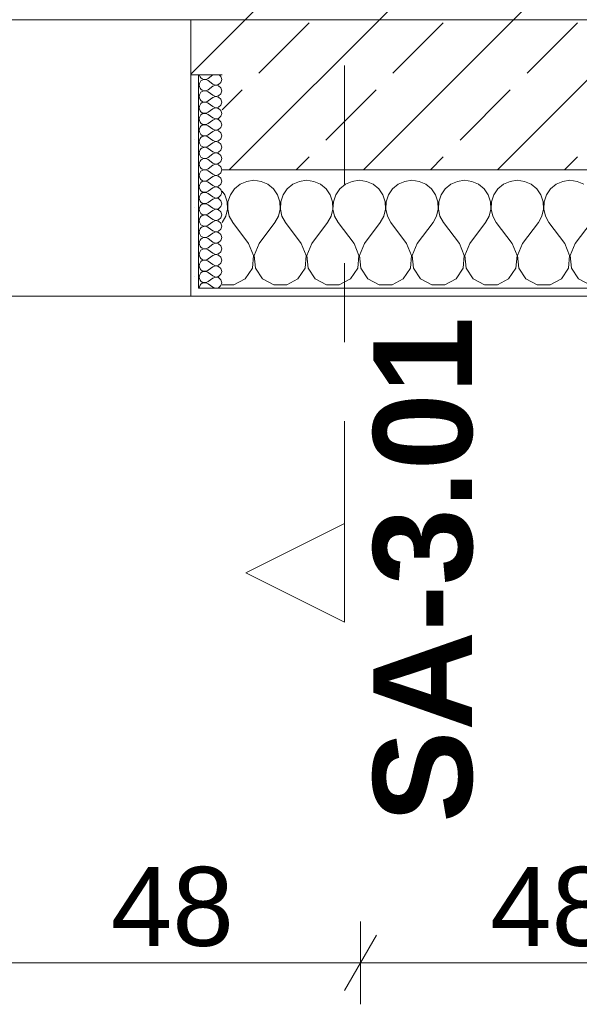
# Model space of a CAD drawing. Header units: metres. Extents: x -3.6 to 84.5, y -11 to 16.8.
# Tile 16 of 256: x 3.3 to 4, y -1.1 to 0.2. Entities that reach past the tile are written whole.
import ezdxf

# ---------------------------------------------------------------- set-up
doc = ezdxf.new("R2010")
doc.units = ezdxf.units.M
doc.header["$MEASUREMENT"] = 0
doc.linetypes.add('Schnittlinie', pattern=[0.3, 0.15, -0.075, 0, -0.075])
doc.linetypes.add('Wipeout_Contour', pattern=[1, 0, -1])
for name, color, linetype in [('154 - Bemaßung_ Beschriftung.Ausbau - Deckenspiegel', 7, 'Continuous'), ('203 - Marker.Schnitt - Ausbaudetail SA', 7, 'Continuous'), ('604 - Struktur.Wand Aussen', 7, 'Continuous'), ('Neubau_653 - Abdeckung.TB Verkofferung', 7, 'Continuous')]:
    doc.layers.add(name, color=color, linetype=linetype)
doc.styles.add('ERSTELLTER_STIL_1', font='txt')
doc.styles.add('ERSTELLTER_STIL_2', font='txt')
doc.dimstyles.new('ERSTELLTER_STIL__2', dxfattribs={"dimtxt": 0.1, "dimasz": 0.0532, "dimexe": 0.18, "dimexo": 0.0625, "dimgap": 0, "dimtad": 1, "dimtih": 1, "dimtoh": 1, "dimzin": 0, "dimdsep": 46, "dimtxsty": 'ERSTELLTER_STIL_2', "dimblk": 'ARROWHEAD_2', "dimblk1": 'ARROWHEAD_2', "dimblk2": 'ARROWHEAD_2', "dimcen": 0.09, "dimse1": 1, "dimse2": 1, "dimclrd": 7, "dimclre": 7, "dimclrt": 7, "dimazin": 0, "dimtfac": 1, "dimtdec": 4, "dimtmove": 0, "dimatfit": 3, "dimfxl": 1, "dimtolj": 1, "dimtzin": 0, "dimarcsym": 0})
pattern_1 = [(0, (0, 0), (0, 0.0866025), [0, -0.05]), (0, (0.025, 0.0433), (0, 0.0866025), [0, -0.05])]

# ---------------------------------------------------------------- blocks, each defined once
blk = doc.blocks.new('*X87')
at = {"layer": '604 - Struktur.Wand Aussen', "color": 7, "linetype": 'Continuous', "lineweight": 5}
for p, q in [((3.5909, -0.0096), (3.5825, -0.0133)), ((3.6, -0.0083), (3.5909, -0.0096)), ((3.6091, -0.0096), (3.6, -0.0083)), ((3.6175, -0.0133), (3.6091, -0.0096)), ((3.6576, -0.0096), (3.6491, -0.0133)), ((3.6667, -0.0083), (3.6576, -0.0096)), ((3.6758, -0.0096), (3.6667, -0.0083)), ((3.6842, -0.0133), (3.6758, -0.0096)), ((3.7242, -0.0096), (3.7158, -0.0133)), ((3.7333, -0.0083), (3.7242, -0.0096)), ((3.7424, -0.0096), (3.7333, -0.0083)), ((3.7509, -0.0133), (3.7424, -0.0096)), ((3.7909, -0.0096), (3.7825, -0.0133)), ((3.8, -0.0083), (3.7909, -0.0096)), ((3.8091, -0.0096), (3.8, -0.0083)), ((3.8175, -0.0133), (3.8091, -0.0096)), ((3.8576, -0.0096), (3.8491, -0.0133)), ((3.8667, -0.0083), (3.8576, -0.0096)), ((3.8758, -0.0096), (3.8667, -0.0083)), ((3.8842, -0.0133), (3.8758, -0.0096)), ((3.9242, -0.0096), (3.9158, -0.0133)), ((3.9333, -0.0083), (3.9242, -0.0096)), ((3.9424, -0.0096), (3.9333, -0.0083)), ((3.9509, -0.0133), (3.9424, -0.0096)), ((3.9909, -0.0096), (3.9825, -0.0133)), ((4, -0.0083), (3.9909, -0.0096)), ((4.0091, -0.0096), (4, -0.0083)), ((4.0175, -0.0133), (4.0091, -0.0096)), ((3.5631, -0.0268), (3.56, -0.0222)), ((3.5754, -0.0192), (3.5702, -0.0268)), ((3.5825, -0.0133), (3.5754, -0.0192)), ((3.6246, -0.0192), (3.6175, -0.0133)), ((3.6298, -0.0268), (3.6246, -0.0192)), ((3.6421, -0.0192), (3.6369, -0.0268)), ((3.6491, -0.0133), (3.6421, -0.0192)), ((3.6913, -0.0192), (3.6842, -0.0133)), ((3.6965, -0.0268), (3.6913, -0.0192)), ((3.7087, -0.0192), (3.7035, -0.0268)), ((3.7158, -0.0133), (3.7087, -0.0192)), ((3.7579, -0.0192), (3.7509, -0.0133)), ((3.7631, -0.0268), (3.7579, -0.0192)), ((3.7754, -0.0192), (3.7702, -0.0268)), ((3.7825, -0.0133), (3.7754, -0.0192)), ((3.8246, -0.0192), (3.8175, -0.0133)), ((3.8298, -0.0268), (3.8246, -0.0192)), ((3.8421, -0.0192), (3.8369, -0.0268)), ((3.8491, -0.0133), (3.8421, -0.0192)), ((3.8913, -0.0192), (3.8842, -0.0133)), ((3.8965, -0.0268), (3.8913, -0.0192)), ((3.9087, -0.0192), (3.9035, -0.0268)), ((3.9158, -0.0133), (3.9087, -0.0192)), ((3.9579, -0.0192), (3.9509, -0.0133)), ((3.9631, -0.0268), (3.9579, -0.0192)), ((3.9754, -0.0192), (3.9702, -0.0268)), ((3.9825, -0.0133), (3.9754, -0.0192)), ((3.5661, -0.0355), (3.5631, -0.0268)), ((3.5665, -0.0447), (3.5661, -0.0355)), ((3.5672, -0.0355), (3.5668, -0.0447)), ((3.5702, -0.0268), (3.5672, -0.0355)), ((3.6328, -0.0355), (3.6298, -0.0268)), ((3.6332, -0.0447), (3.6328, -0.0355)), ((3.6339, -0.0355), (3.6335, -0.0447)), ((3.6369, -0.0268), (3.6339, -0.0355)), ((3.6994, -0.0355), (3.6965, -0.0268)), ((3.6999, -0.0447), (3.6994, -0.0355)), ((3.7006, -0.0355), (3.7001, -0.0447)), ((3.7035, -0.0268), (3.7006, -0.0355)), ((3.7661, -0.0355), (3.7631, -0.0268)), ((3.7665, -0.0447), (3.7661, -0.0355)), ((3.7672, -0.0355), (3.7668, -0.0447)), ((3.7702, -0.0268), (3.7672, -0.0355)), ((3.8328, -0.0355), (3.8298, -0.0268)), ((3.8332, -0.0447), (3.8328, -0.0355)), ((3.8339, -0.0355), (3.8335, -0.0447)), ((3.8369, -0.0268), (3.8339, -0.0355)), ((3.8994, -0.0355), (3.8965, -0.0268)), ((3.8999, -0.0447), (3.8994, -0.0355)), ((3.9006, -0.0355), (3.9001, -0.0447)), ((3.9035, -0.0268), (3.9006, -0.0355)), ((3.9661, -0.0355), (3.9631, -0.0268)), ((3.9665, -0.0447), (3.9661, -0.0355)), ((3.9672, -0.0355), (3.9668, -0.0447)), ((3.9702, -0.0268), (3.9672, -0.0355)), ((3.5645, -0.0536), (3.5665, -0.0447)), ((3.5668, -0.0447), (3.5689, -0.0536)), ((3.6311, -0.0536), (3.6332, -0.0447)), ((3.6335, -0.0447), (3.6355, -0.0536)), ((3.6978, -0.0536), (3.6999, -0.0447)), ((3.7001, -0.0447), (3.7022, -0.0536)), ((3.7645, -0.0536), (3.7665, -0.0447)), ((3.7668, -0.0447), (3.7689, -0.0536)), ((3.8311, -0.0536), (3.8332, -0.0447)), ((3.8335, -0.0447), (3.8355, -0.0536)), ((3.8978, -0.0536), (3.8999, -0.0447)), ((3.9001, -0.0447), (3.9022, -0.0536)), ((3.9645, -0.0536), (3.9665, -0.0447)), ((3.9668, -0.0447), (3.9689, -0.0536)), ((3.56, -0.0617), (3.5645, -0.0536)), ((3.5689, -0.0536), (3.5733, -0.0617)), ((3.5933, -0.0883), (3.5733, -0.0617)), ((3.6067, -0.0883), (3.6267, -0.0617)), ((3.6267, -0.0617), (3.6311, -0.0536)), ((3.6355, -0.0536), (3.64, -0.0617)), ((3.66, -0.0883), (3.64, -0.0617)), ((3.6733, -0.0883), (3.6933, -0.0617)), ((3.6933, -0.0617), (3.6978, -0.0536)), ((3.7022, -0.0536), (3.7067, -0.0617)), ((3.7267, -0.0883), (3.7067, -0.0617)), ((3.74, -0.0883), (3.76, -0.0617)), ((3.76, -0.0617), (3.7645, -0.0536)), ((3.7689, -0.0536), (3.7733, -0.0617)), ((3.7933, -0.0883), (3.7733, -0.0617)), ((3.8067, -0.0883), (3.8267, -0.0617)), ((3.8267, -0.0617), (3.8311, -0.0536)), ((3.8355, -0.0536), (3.84, -0.0617)), ((3.86, -0.0883), (3.84, -0.0617)), ((3.8733, -0.0883), (3.8933, -0.0617)), ((3.8933, -0.0617), (3.8978, -0.0536)), ((3.9022, -0.0536), (3.9067, -0.0617)), ((3.9267, -0.0883), (3.9067, -0.0617)), ((3.94, -0.0883), (3.96, -0.0617)), ((3.96, -0.0617), (3.9645, -0.0536)), ((3.9689, -0.0536), (3.9733, -0.0617)), ((3.9933, -0.0883), (3.9733, -0.0617)), ((4.0067, -0.0883), (4.0267, -0.0617)), ((3.5996, -0.1033), (3.5933, -0.0883)), ((3.6067, -0.0883), (3.6004, -0.1033)), ((3.6663, -0.1033), (3.66, -0.0883)), ((3.6733, -0.0883), (3.667, -0.1033)), ((3.733, -0.1033), (3.7267, -0.0883)), ((3.74, -0.0883), (3.7337, -0.1033)), ((3.7996, -0.1033), (3.7933, -0.0883)), ((3.8067, -0.0883), (3.8004, -0.1033)), ((3.8663, -0.1033), (3.86, -0.0883)), ((3.8733, -0.0883), (3.867, -0.1033)), ((3.933, -0.1033), (3.9267, -0.0883)), ((3.94, -0.0883), (3.9337, -0.1033)), ((3.9996, -0.1033), (3.9933, -0.0883)), ((4.0067, -0.0883), (4.0004, -0.1033)), ((3.5981, -0.1195), (3.5996, -0.1033)), ((3.6004, -0.1033), (3.6019, -0.1195)), ((3.6648, -0.1195), (3.6663, -0.1033)), ((3.667, -0.1033), (3.6686, -0.1195)), ((3.7314, -0.1195), (3.733, -0.1033)), ((3.7337, -0.1033), (3.7352, -0.1195)), ((3.7981, -0.1195), (3.7996, -0.1033)), ((3.8004, -0.1033), (3.8019, -0.1195)), ((3.8648, -0.1195), (3.8663, -0.1033)), ((3.867, -0.1033), (3.8686, -0.1195)), ((3.9314, -0.1195), (3.933, -0.1033)), ((3.9337, -0.1033), (3.9352, -0.1195)), ((3.9981, -0.1195), (3.9996, -0.1033)), ((4.0004, -0.1033), (4.0019, -0.1195)), ((3.5891, -0.133), (3.5981, -0.1195)), ((3.6019, -0.1195), (3.6109, -0.133)), ((3.6558, -0.133), (3.6648, -0.1195)), ((3.6686, -0.1195), (3.6776, -0.133)), ((3.7224, -0.133), (3.7314, -0.1195)), ((3.7352, -0.1195), (3.7442, -0.133)), ((3.7891, -0.133), (3.7981, -0.1195)), ((3.8019, -0.1195), (3.8109, -0.133)), ((3.8558, -0.133), (3.8648, -0.1195)), ((3.8686, -0.1195), (3.8776, -0.133)), ((3.9224, -0.133), (3.9314, -0.1195)), ((3.9352, -0.1195), (3.9442, -0.133)), ((3.9891, -0.133), (3.9981, -0.1195)), ((4.0019, -0.1195), (4.0109, -0.133)), ((3.5748, -0.1407), (3.5891, -0.133)), ((3.6109, -0.133), (3.6252, -0.1407)), ((3.6415, -0.1407), (3.6558, -0.133)), ((3.6776, -0.133), (3.6919, -0.1407)), ((3.7081, -0.1407), (3.7224, -0.133)), ((3.7442, -0.133), (3.7585, -0.1407)), ((3.7748, -0.1407), (3.7891, -0.133)), ((3.8109, -0.133), (3.8252, -0.1407)), ((3.8415, -0.1407), (3.8558, -0.133)), ((3.8776, -0.133), (3.8919, -0.1407)), ((3.9081, -0.1407), (3.9224, -0.133)), ((3.9442, -0.133), (3.9585, -0.1407)), ((3.9748, -0.1407), (3.9891, -0.133)), ((4.0109, -0.133), (4.0252, -0.1407)), ((3.56, -0.1407), (3.5748, -0.1407)), ((3.6252, -0.1407), (3.6415, -0.1407)), ((3.6919, -0.1407), (3.7081, -0.1407)), ((3.7585, -0.1407), (3.7748, -0.1407)), ((3.8252, -0.1407), (3.8415, -0.1407)), ((3.8919, -0.1407), (3.9081, -0.1407)), ((3.9585, -0.1407), (3.9748, -0.1407))]:
    blk.add_line(p, q, dxfattribs=at)
blk = doc.blocks.new('*X129')
at = {"layer": '604 - Struktur.Wand Aussen', "color": 7, "linetype": 'Continuous', "lineweight": 5}
for p, q in [((3.5309, 0.125), (3.531, 0.1245)), ((3.5479, 0.125), (3.5421, 0.1207)), ((3.5582, 0.123), (3.5561, 0.125)), ((3.531, 0.1141), (3.5307, 0.1121)), ((3.531, 0.1245), (3.5318, 0.1227)), ((3.5318, 0.1159), (3.531, 0.1141)), ((3.5318, 0.1227), (3.533, 0.1212)), ((3.533, 0.1174), (3.5318, 0.1159)), ((3.533, 0.1212), (3.5347, 0.12)), ((3.5347, 0.1185), (3.533, 0.1174)), ((3.5347, 0.12), (3.5365, 0.1194)), ((3.5365, 0.1192), (3.5347, 0.1185)), ((3.5365, 0.1194), (3.5385, 0.1193)), ((3.5385, 0.1193), (3.5365, 0.1192)), ((3.5385, 0.1193), (3.5404, 0.1198)), ((3.5404, 0.1188), (3.5385, 0.1193)), ((3.5404, 0.1198), (3.5421, 0.1207)), ((3.5421, 0.1179), (3.5404, 0.1188)), ((3.5479, 0.1136), (3.5421, 0.1179)), ((3.5479, 0.1136), (3.5515, 0.1122)), ((3.5515, 0.1122), (3.5553, 0.1129)), ((3.5553, 0.1129), (3.5582, 0.1155)), ((3.5593, 0.1193), (3.5582, 0.123)), ((3.5582, 0.1155), (3.5593, 0.1193)), ((3.5307, 0.1121), (3.531, 0.1102)), ((3.531, 0.0998), (3.5307, 0.0979)), ((3.531, 0.1102), (3.5318, 0.1084)), ((3.5318, 0.1016), (3.531, 0.0998)), ((3.5318, 0.1084), (3.533, 0.1069)), ((3.533, 0.1031), (3.5318, 0.1016)), ((3.533, 0.1069), (3.5347, 0.1058)), ((3.5347, 0.1042), (3.533, 0.1031)), ((3.5347, 0.1058), (3.5365, 0.1051)), ((3.5365, 0.1049), (3.5347, 0.1042)), ((3.5365, 0.1051), (3.5385, 0.105)), ((3.5385, 0.105), (3.5365, 0.1049)), ((3.5385, 0.105), (3.5404, 0.1055)), ((3.5404, 0.1045), (3.5385, 0.105)), ((3.5404, 0.1055), (3.5421, 0.1064)), ((3.5421, 0.1036), (3.5404, 0.1045)), ((3.5479, 0.1107), (3.5421, 0.1064)), ((3.5479, 0.0993), (3.5421, 0.1036)), ((3.5515, 0.1121), (3.5479, 0.1107)), ((3.5553, 0.1114), (3.5515, 0.1121)), ((3.5582, 0.1088), (3.5553, 0.1114)), ((3.5553, 0.0986), (3.5582, 0.1012)), ((3.5593, 0.105), (3.5582, 0.1088)), ((3.5582, 0.1012), (3.5593, 0.105)), ((3.5307, 0.0979), (3.531, 0.0959)), ((3.531, 0.0959), (3.5318, 0.0941)), ((3.5318, 0.0873), (3.531, 0.0855)), ((3.5318, 0.0941), (3.533, 0.0926)), ((3.533, 0.0888), (3.5318, 0.0873)), ((3.533, 0.0926), (3.5347, 0.0915)), ((3.5347, 0.09), (3.533, 0.0888)), ((3.5347, 0.0915), (3.5365, 0.0908)), ((3.5365, 0.0906), (3.5347, 0.09)), ((3.5365, 0.0908), (3.5385, 0.0907)), ((3.5385, 0.0907), (3.5365, 0.0906)), ((3.5385, 0.0907), (3.5404, 0.0912)), ((3.5404, 0.0902), (3.5385, 0.0907)), ((3.5404, 0.0912), (3.5421, 0.0921)), ((3.5421, 0.0893), (3.5404, 0.0902)), ((3.5479, 0.0964), (3.5421, 0.0921)), ((3.5479, 0.085), (3.5421, 0.0893)), ((3.5479, 0.0993), (3.5515, 0.0979)), ((3.5515, 0.0978), (3.5479, 0.0964)), ((3.5515, 0.0979), (3.5553, 0.0986)), ((3.5553, 0.0971), (3.5515, 0.0978)), ((3.5582, 0.0945), (3.5553, 0.0971)), ((3.5593, 0.0907), (3.5582, 0.0945)), ((3.5582, 0.087), (3.5593, 0.0907)), ((3.531, 0.0855), (3.5307, 0.0836)), ((3.5307, 0.0836), (3.531, 0.0816)), ((3.531, 0.0816), (3.5318, 0.0798)), ((3.5318, 0.0798), (3.533, 0.0783)), ((3.533, 0.0783), (3.5347, 0.0772)), ((3.5347, 0.0757), (3.533, 0.0746)), ((3.5347, 0.0772), (3.5365, 0.0766)), ((3.5365, 0.0763), (3.5347, 0.0757)), ((3.5365, 0.0766), (3.5385, 0.0765)), ((3.5385, 0.0764), (3.5365, 0.0763)), ((3.5385, 0.0765), (3.5404, 0.0769)), ((3.5404, 0.076), (3.5385, 0.0764)), ((3.5404, 0.0769), (3.5421, 0.0779)), ((3.5421, 0.075), (3.5404, 0.076)), ((3.5479, 0.0821), (3.5421, 0.0779)), ((3.5479, 0.0707), (3.5421, 0.075)), ((3.5479, 0.085), (3.5515, 0.0836)), ((3.5515, 0.0835), (3.5479, 0.0821)), ((3.5515, 0.0836), (3.5553, 0.0843)), ((3.5553, 0.0828), (3.5515, 0.0835)), ((3.5553, 0.0843), (3.5582, 0.087)), ((3.5582, 0.0802), (3.5553, 0.0828)), ((3.5593, 0.0764), (3.5582, 0.0802)), ((3.5582, 0.0727), (3.5593, 0.0764)), ((3.531, 0.0712), (3.5307, 0.0693)), ((3.5307, 0.0693), (3.531, 0.0673)), ((3.5318, 0.073), (3.531, 0.0712)), ((3.531, 0.0673), (3.5318, 0.0655)), ((3.533, 0.0746), (3.5318, 0.073)), ((3.5318, 0.0655), (3.533, 0.064)), ((3.533, 0.064), (3.5347, 0.0629)), ((3.5347, 0.0629), (3.5365, 0.0623)), ((3.5385, 0.0622), (3.5404, 0.0626)), ((3.5404, 0.0626), (3.5421, 0.0636)), ((3.5479, 0.0679), (3.5421, 0.0636)), ((3.5479, 0.0707), (3.5515, 0.0693)), ((3.5515, 0.0693), (3.5479, 0.0679)), ((3.5515, 0.0693), (3.5553, 0.07)), ((3.5553, 0.0685), (3.5515, 0.0693)), ((3.5553, 0.07), (3.5582, 0.0727)), ((3.5582, 0.0659), (3.5553, 0.0685)), ((3.5593, 0.0621), (3.5582, 0.0659)), ((3.531, 0.057), (3.5307, 0.055)), ((3.5307, 0.055), (3.531, 0.053)), ((3.5318, 0.0588), (3.531, 0.057)), ((3.531, 0.053), (3.5318, 0.0512)), ((3.533, 0.0603), (3.5318, 0.0588)), ((3.5318, 0.0512), (3.533, 0.0497)), ((3.5347, 0.0614), (3.533, 0.0603)), ((3.5365, 0.062), (3.5347, 0.0614)), ((3.5365, 0.0623), (3.5385, 0.0622)), ((3.5385, 0.0621), (3.5365, 0.062)), ((3.5404, 0.0617), (3.5385, 0.0621)), ((3.5421, 0.0607), (3.5404, 0.0617)), ((3.5479, 0.0564), (3.5421, 0.0607)), ((3.5479, 0.0536), (3.5421, 0.0493)), ((3.5479, 0.0564), (3.5515, 0.055)), ((3.5515, 0.055), (3.5479, 0.0536)), ((3.5515, 0.055), (3.5553, 0.0558)), ((3.5553, 0.0542), (3.5515, 0.055)), ((3.5553, 0.0558), (3.5582, 0.0584)), ((3.5582, 0.0516), (3.5553, 0.0542)), ((3.5582, 0.0584), (3.5593, 0.0621)), ((3.5593, 0.0479), (3.5582, 0.0516)), ((3.531, 0.0427), (3.5307, 0.0407)), ((3.5307, 0.0407), (3.531, 0.0388)), ((3.5318, 0.0445), (3.531, 0.0427)), ((3.531, 0.0388), (3.5318, 0.037)), ((3.533, 0.046), (3.5318, 0.0445)), ((3.533, 0.0497), (3.5347, 0.0486)), ((3.5347, 0.0471), (3.533, 0.046)), ((3.5347, 0.0486), (3.5365, 0.048)), ((3.5365, 0.0477), (3.5347, 0.0471)), ((3.5365, 0.048), (3.5385, 0.0479)), ((3.5385, 0.0478), (3.5365, 0.0477)), ((3.5385, 0.0479), (3.5404, 0.0483)), ((3.5404, 0.0474), (3.5385, 0.0478)), ((3.5404, 0.0483), (3.5421, 0.0493)), ((3.5421, 0.0464), (3.5404, 0.0474)), ((3.5479, 0.0421), (3.5421, 0.0464)), ((3.5479, 0.0393), (3.5421, 0.035)), ((3.5479, 0.0421), (3.5515, 0.0407)), ((3.5515, 0.0407), (3.5479, 0.0393)), ((3.5515, 0.0407), (3.5553, 0.0415)), ((3.5553, 0.04), (3.5515, 0.0407)), ((3.5553, 0.0415), (3.5582, 0.0441)), ((3.5582, 0.0373), (3.5553, 0.04)), ((3.5582, 0.0441), (3.5593, 0.0479)), ((3.531, 0.0284), (3.5307, 0.0264)), ((3.5307, 0.0264), (3.531, 0.0245)), ((3.5318, 0.0302), (3.531, 0.0284)), ((3.5318, 0.037), (3.533, 0.0354)), ((3.533, 0.0317), (3.5318, 0.0302)), ((3.533, 0.0354), (3.5347, 0.0343)), ((3.5347, 0.0328), (3.533, 0.0317)), ((3.5347, 0.0343), (3.5365, 0.0337)), ((3.5365, 0.0334), (3.5347, 0.0328)), ((3.5365, 0.0337), (3.5385, 0.0336)), ((3.5385, 0.0335), (3.5365, 0.0334)), ((3.5385, 0.0336), (3.5404, 0.034)), ((3.5404, 0.0331), (3.5385, 0.0335)), ((3.5404, 0.034), (3.5421, 0.035)), ((3.5421, 0.0321), (3.5404, 0.0331)), ((3.5479, 0.0279), (3.5421, 0.0321)), ((3.5479, 0.025), (3.5421, 0.0207)), ((3.5479, 0.0279), (3.5515, 0.0265)), ((3.5515, 0.0264), (3.5479, 0.025)), ((3.5515, 0.0265), (3.5553, 0.0272)), ((3.5553, 0.0257), (3.5515, 0.0264)), ((3.5553, 0.0272), (3.5582, 0.0298)), ((3.5582, 0.023), (3.5553, 0.0257)), ((3.5593, 0.0336), (3.5582, 0.0373)), ((3.5582, 0.0298), (3.5593, 0.0336)), ((3.531, 0.0141), (3.5307, 0.0121)), ((3.531, 0.0245), (3.5318, 0.0227)), ((3.5318, 0.0159), (3.531, 0.0141)), ((3.5318, 0.0227), (3.533, 0.0212)), ((3.533, 0.0174), (3.5318, 0.0159)), ((3.533, 0.0212), (3.5347, 0.02)), ((3.5347, 0.0185), (3.533, 0.0174)), ((3.5347, 0.02), (3.5365, 0.0194)), ((3.5365, 0.0192), (3.5347, 0.0185)), ((3.5365, 0.0194), (3.5385, 0.0193)), ((3.5385, 0.0193), (3.5365, 0.0192)), ((3.5385, 0.0193), (3.5404, 0.0198)), ((3.5404, 0.0188), (3.5385, 0.0193)), ((3.5404, 0.0198), (3.5421, 0.0207)), ((3.5421, 0.0179), (3.5404, 0.0188)), ((3.5479, 0.0136), (3.5421, 0.0179)), ((3.5479, 0.0136), (3.5515, 0.0122)), ((3.5515, 0.0122), (3.5553, 0.0129)), ((3.5553, 0.0129), (3.5582, 0.0155)), ((3.5593, 0.0193), (3.5582, 0.023)), ((3.5582, 0.0155), (3.5593, 0.0193)), ((3.5307, 0.0121), (3.531, 0.0102)), ((3.531, 0.0102), (3.5318, 0.0084)), ((3.5318, 0.0016), (3.531, -0.0002)), ((3.5318, 0.0084), (3.533, 0.0069)), ((3.533, 0.0031), (3.5318, 0.0016)), ((3.533, 0.0069), (3.5347, 0.0058)), ((3.5347, 0.0042), (3.533, 0.0031)), ((3.5347, 0.0058), (3.5365, 0.0051)), ((3.5365, 0.0049), (3.5347, 0.0042)), ((3.5365, 0.0051), (3.5385, 0.005)), ((3.5385, 0.005), (3.5365, 0.0049)), ((3.5385, 0.005), (3.5404, 0.0055)), ((3.5404, 0.0045), (3.5385, 0.005)), ((3.5404, 0.0055), (3.5421, 0.0064)), ((3.5421, 0.0036), (3.5404, 0.0045)), ((3.5479, 0.0107), (3.5421, 0.0064)), ((3.5479, -0.0007), (3.5421, 0.0036)), ((3.5515, 0.0121), (3.5479, 0.0107)), ((3.5553, 0.0114), (3.5515, 0.0121)), ((3.5582, 0.0088), (3.5553, 0.0114)), ((3.5553, -0.0014), (3.5582, 0.0012)), ((3.5593, 0.005), (3.5582, 0.0088)), ((3.5582, 0.0012), (3.5593, 0.005)), ((3.531, -0.0002), (3.5307, -0.0021)), ((3.5307, -0.0021), (3.531, -0.0041)), ((3.531, -0.0041), (3.5318, -0.0059)), ((3.5318, -0.0059), (3.533, -0.0074)), ((3.533, -0.0112), (3.5318, -0.0127)), ((3.533, -0.0074), (3.5347, -0.0085)), ((3.5347, -0.01), (3.533, -0.0112)), ((3.5347, -0.0085), (3.5365, -0.0092)), ((3.5365, -0.0094), (3.5347, -0.01)), ((3.5365, -0.0092), (3.5385, -0.0093)), ((3.5385, -0.0093), (3.5365, -0.0094)), ((3.5385, -0.0093), (3.5404, -0.0088)), ((3.5404, -0.0098), (3.5385, -0.0093)), ((3.5404, -0.0088), (3.5421, -0.0079)), ((3.5421, -0.0107), (3.5404, -0.0098)), ((3.5479, -0.0036), (3.5421, -0.0079)), ((3.5479, -0.015), (3.5421, -0.0107)), ((3.5479, -0.0007), (3.5515, -0.0021)), ((3.5515, -0.0022), (3.5479, -0.0036)), ((3.5515, -0.0021), (3.5553, -0.0014)), ((3.5553, -0.0029), (3.5515, -0.0022)), ((3.5582, -0.0055), (3.5553, -0.0029)), ((3.5593, -0.0093), (3.5582, -0.0055)), ((3.5582, -0.013), (3.5593, -0.0093)), ((3.531, -0.0145), (3.5307, -0.0164)), ((3.5307, -0.0164), (3.531, -0.0184)), ((3.5318, -0.0127), (3.531, -0.0145)), ((3.531, -0.0184), (3.5318, -0.0202)), ((3.5318, -0.0202), (3.533, -0.0217)), ((3.533, -0.0217), (3.5347, -0.0228)), ((3.5347, -0.0243), (3.533, -0.0254)), ((3.5347, -0.0228), (3.5365, -0.0234)), ((3.5365, -0.0237), (3.5347, -0.0243)), ((3.5365, -0.0234), (3.5385, -0.0235)), ((3.5385, -0.0236), (3.5365, -0.0237)), ((3.5385, -0.0235), (3.5404, -0.0231)), ((3.5404, -0.024), (3.5385, -0.0236)), ((3.5404, -0.0231), (3.5421, -0.0221)), ((3.5421, -0.025), (3.5404, -0.024)), ((3.5479, -0.0179), (3.5421, -0.0221)), ((3.5479, -0.015), (3.5515, -0.0164)), ((3.5515, -0.0165), (3.5479, -0.0179)), ((3.5515, -0.0164), (3.5553, -0.0157)), ((3.5553, -0.0172), (3.5515, -0.0165)), ((3.5553, -0.0157), (3.5582, -0.013)), ((3.5582, -0.0198), (3.5553, -0.0172)), ((3.5593, -0.0236), (3.5582, -0.0198)), ((3.5582, -0.0273), (3.5593, -0.0236)), ((3.531, -0.0288), (3.5307, -0.0307)), ((3.5307, -0.0307), (3.531, -0.0327)), ((3.5318, -0.027), (3.531, -0.0288)), ((3.531, -0.0327), (3.5318, -0.0345)), ((3.533, -0.0254), (3.5318, -0.027)), ((3.5318, -0.0345), (3.533, -0.036)), ((3.533, -0.036), (3.5347, -0.0371)), ((3.5347, -0.0371), (3.5365, -0.0377)), ((3.5385, -0.0378), (3.5404, -0.0374)), ((3.5404, -0.0374), (3.5421, -0.0364)), ((3.5479, -0.0293), (3.5421, -0.025)), ((3.5479, -0.0321), (3.5421, -0.0364)), ((3.5479, -0.0293), (3.5515, -0.0307)), ((3.5515, -0.0307), (3.5479, -0.0321)), ((3.5515, -0.0307), (3.5553, -0.03)), ((3.5553, -0.0315), (3.5515, -0.0307)), ((3.5553, -0.03), (3.5582, -0.0273)), ((3.5582, -0.0341), (3.5553, -0.0315)), ((3.5593, -0.0379), (3.5582, -0.0341)), ((3.531, -0.043), (3.5307, -0.045)), ((3.5307, -0.045), (3.531, -0.047)), ((3.5318, -0.0412), (3.531, -0.043)), ((3.531, -0.047), (3.5318, -0.0488)), ((3.533, -0.0397), (3.5318, -0.0412)), ((3.5318, -0.0488), (3.533, -0.0503)), ((3.5347, -0.0386), (3.533, -0.0397)), ((3.5365, -0.038), (3.5347, -0.0386)), ((3.5365, -0.0377), (3.5385, -0.0378)), ((3.5385, -0.0379), (3.5365, -0.038)), ((3.5404, -0.0383), (3.5385, -0.0379)), ((3.5421, -0.0393), (3.5404, -0.0383)), ((3.5479, -0.0436), (3.5421, -0.0393)), ((3.5479, -0.0464), (3.5421, -0.0507)), ((3.5479, -0.0436), (3.5515, -0.045)), ((3.5515, -0.045), (3.5479, -0.0464)), ((3.5515, -0.045), (3.5553, -0.0442)), ((3.5553, -0.0458), (3.5515, -0.045)), ((3.5553, -0.0442), (3.5582, -0.0416)), ((3.5582, -0.0484), (3.5553, -0.0458)), ((3.5582, -0.0416), (3.5593, -0.0379)), ((3.5593, -0.0521), (3.5582, -0.0484)), ((3.531, -0.0573), (3.5307, -0.0593)), ((3.5307, -0.0593), (3.531, -0.0612)), ((3.5318, -0.0555), (3.531, -0.0573)), ((3.531, -0.0612), (3.5318, -0.063)), ((3.533, -0.054), (3.5318, -0.0555)), ((3.533, -0.0503), (3.5347, -0.0514)), ((3.5347, -0.0529), (3.533, -0.054)), ((3.5347, -0.0514), (3.5365, -0.052)), ((3.5365, -0.0523), (3.5347, -0.0529)), ((3.5365, -0.052), (3.5385, -0.0521)), ((3.5385, -0.0522), (3.5365, -0.0523)), ((3.5385, -0.0521), (3.5404, -0.0517)), ((3.5404, -0.0526), (3.5385, -0.0522)), ((3.5404, -0.0517), (3.5421, -0.0507)), ((3.5421, -0.0536), (3.5404, -0.0526)), ((3.5479, -0.0579), (3.5421, -0.0536)), ((3.5479, -0.0607), (3.5421, -0.065)), ((3.5479, -0.0579), (3.5515, -0.0593)), ((3.5515, -0.0593), (3.5479, -0.0607)), ((3.5515, -0.0593), (3.5553, -0.0585)), ((3.5553, -0.06), (3.5515, -0.0593)), ((3.5553, -0.0585), (3.5582, -0.0559)), ((3.5582, -0.0627), (3.5553, -0.06)), ((3.5582, -0.0559), (3.5593, -0.0521)), ((3.531, -0.0716), (3.5307, -0.0736)), ((3.5307, -0.0736), (3.531, -0.0755)), ((3.5318, -0.0698), (3.531, -0.0716)), ((3.5318, -0.063), (3.533, -0.0646)), ((3.533, -0.0683), (3.5318, -0.0698)), ((3.533, -0.0646), (3.5347, -0.0657)), ((3.5347, -0.0672), (3.533, -0.0683)), ((3.5347, -0.0657), (3.5365, -0.0663)), ((3.5365, -0.0666), (3.5347, -0.0672)), ((3.5365, -0.0663), (3.5385, -0.0664)), ((3.5385, -0.0665), (3.5365, -0.0666)), ((3.5385, -0.0664), (3.5404, -0.066)), ((3.5404, -0.0669), (3.5385, -0.0665)), ((3.5404, -0.066), (3.5421, -0.065)), ((3.5421, -0.0679), (3.5404, -0.0669)), ((3.5479, -0.0721), (3.5421, -0.0679)), ((3.5479, -0.0721), (3.5515, -0.0735)), ((3.5515, -0.0736), (3.5479, -0.075)), ((3.5515, -0.0735), (3.5553, -0.0728)), ((3.5553, -0.0743), (3.5515, -0.0736)), ((3.5553, -0.0728), (3.5582, -0.0702)), ((3.5582, -0.077), (3.5553, -0.0743)), ((3.5593, -0.0664), (3.5582, -0.0627)), ((3.5582, -0.0702), (3.5593, -0.0664)), ((3.531, -0.0859), (3.5307, -0.0879)), ((3.531, -0.0755), (3.5318, -0.0773)), ((3.5318, -0.0841), (3.531, -0.0859)), ((3.5318, -0.0773), (3.533, -0.0788)), ((3.533, -0.0826), (3.5318, -0.0841)), ((3.533, -0.0788), (3.5347, -0.08)), ((3.5347, -0.0815), (3.533, -0.0826)), ((3.5347, -0.08), (3.5365, -0.0806)), ((3.5365, -0.0808), (3.5347, -0.0815)), ((3.5365, -0.0806), (3.5385, -0.0807)), ((3.5385, -0.0807), (3.5365, -0.0808)), ((3.5385, -0.0807), (3.5404, -0.0802)), ((3.5404, -0.0812), (3.5385, -0.0807)), ((3.5404, -0.0802), (3.5421, -0.0793)), ((3.5421, -0.0821), (3.5404, -0.0812)), ((3.5479, -0.075), (3.5421, -0.0793)), ((3.5479, -0.0864), (3.5421, -0.0821)), ((3.5479, -0.0864), (3.5515, -0.0878)), ((3.5515, -0.0878), (3.5553, -0.0871)), ((3.5553, -0.0871), (3.5582, -0.0845)), ((3.5593, -0.0807), (3.5582, -0.077)), ((3.5582, -0.0845), (3.5593, -0.0807)), ((3.5307, -0.0879), (3.531, -0.0898)), ((3.531, -0.0898), (3.5318, -0.0916)), ((3.5318, -0.0984), (3.531, -0.1002)), ((3.5318, -0.0916), (3.533, -0.0931)), ((3.533, -0.0969), (3.5318, -0.0984)), ((3.533, -0.0931), (3.5347, -0.0942)), ((3.5347, -0.0958), (3.533, -0.0969)), ((3.5347, -0.0942), (3.5365, -0.0949)), ((3.5365, -0.0951), (3.5347, -0.0958)), ((3.5365, -0.0949), (3.5385, -0.095)), ((3.5385, -0.095), (3.5365, -0.0951)), ((3.5385, -0.095), (3.5404, -0.0945)), ((3.5404, -0.0955), (3.5385, -0.095)), ((3.5404, -0.0945), (3.5421, -0.0936)), ((3.5421, -0.0964), (3.5404, -0.0955)), ((3.5479, -0.0893), (3.5421, -0.0936)), ((3.5479, -0.1007), (3.5421, -0.0964)), ((3.5515, -0.0879), (3.5479, -0.0893)), ((3.5553, -0.0886), (3.5515, -0.0879)), ((3.5582, -0.0912), (3.5553, -0.0886)), ((3.5553, -0.1014), (3.5582, -0.0988)), ((3.5593, -0.095), (3.5582, -0.0912)), ((3.5582, -0.0988), (3.5593, -0.095)), ((3.531, -0.1002), (3.5307, -0.1021)), ((3.5307, -0.1021), (3.531, -0.1041)), ((3.531, -0.1041), (3.5318, -0.1059)), ((3.5318, -0.1059), (3.533, -0.1074)), ((3.533, -0.1112), (3.5318, -0.1127)), ((3.533, -0.1074), (3.5347, -0.1085)), ((3.5347, -0.11), (3.533, -0.1112)), ((3.5347, -0.1085), (3.5365, -0.1092)), ((3.5365, -0.1094), (3.5347, -0.11)), ((3.5365, -0.1092), (3.5385, -0.1093)), ((3.5385, -0.1093), (3.5365, -0.1094)), ((3.5385, -0.1093), (3.5404, -0.1088)), ((3.5404, -0.1098), (3.5385, -0.1093)), ((3.5404, -0.1088), (3.5421, -0.1079)), ((3.5421, -0.1107), (3.5404, -0.1098)), ((3.5479, -0.1036), (3.5421, -0.1079)), ((3.5479, -0.115), (3.5421, -0.1107)), ((3.5479, -0.1007), (3.5515, -0.1021)), ((3.5515, -0.1022), (3.5479, -0.1036)), ((3.5515, -0.1021), (3.5553, -0.1014)), ((3.5553, -0.1029), (3.5515, -0.1022)), ((3.5582, -0.1055), (3.5553, -0.1029)), ((3.5593, -0.1093), (3.5582, -0.1055)), ((3.5582, -0.113), (3.5593, -0.1093)), ((3.531, -0.1145), (3.5307, -0.1164)), ((3.5307, -0.1164), (3.531, -0.1184)), ((3.5318, -0.1127), (3.531, -0.1145)), ((3.531, -0.1184), (3.5318, -0.1202)), ((3.5318, -0.1202), (3.533, -0.1217)), ((3.533, -0.1217), (3.5347, -0.1228)), ((3.5347, -0.1243), (3.533, -0.1254)), ((3.5347, -0.1228), (3.5365, -0.1234)), ((3.5365, -0.1237), (3.5347, -0.1243)), ((3.5365, -0.1234), (3.5385, -0.1235)), ((3.5385, -0.1236), (3.5365, -0.1237)), ((3.5385, -0.1235), (3.5404, -0.1231)), ((3.5404, -0.124), (3.5385, -0.1236)), ((3.5404, -0.1231), (3.5421, -0.1221)), ((3.5421, -0.125), (3.5404, -0.124)), ((3.5479, -0.1179), (3.5421, -0.1221)), ((3.5479, -0.115), (3.5515, -0.1164)), ((3.5515, -0.1165), (3.5479, -0.1179)), ((3.5515, -0.1164), (3.5553, -0.1157)), ((3.5553, -0.1172), (3.5515, -0.1165)), ((3.5553, -0.1157), (3.5582, -0.113)), ((3.5582, -0.1198), (3.5553, -0.1172)), ((3.5593, -0.1236), (3.5582, -0.1198)), ((3.5582, -0.1273), (3.5593, -0.1236)), ((3.531, -0.1288), (3.5307, -0.1307)), ((3.5307, -0.1307), (3.531, -0.1327)), ((3.5318, -0.127), (3.531, -0.1288)), ((3.531, -0.1327), (3.5318, -0.1345)), ((3.533, -0.1254), (3.5318, -0.127)), ((3.5318, -0.1345), (3.533, -0.136)), ((3.533, -0.136), (3.5347, -0.1371)), ((3.5404, -0.1374), (3.5421, -0.1364)), ((3.5479, -0.1293), (3.5421, -0.125)), ((3.5479, -0.1321), (3.5421, -0.1364)), ((3.5479, -0.1293), (3.5515, -0.1307)), ((3.5515, -0.1307), (3.5479, -0.1321)), ((3.5515, -0.1307), (3.5553, -0.13)), ((3.5553, -0.1315), (3.5515, -0.1307)), ((3.5553, -0.13), (3.5582, -0.1273)), ((3.5582, -0.1341), (3.5553, -0.1315)), ((3.5593, -0.1379), (3.5582, -0.1341)), ((3.531, -0.143), (3.5307, -0.145)), ((3.5318, -0.1412), (3.531, -0.143)), ((3.533, -0.1397), (3.5318, -0.1412)), ((3.5347, -0.1386), (3.533, -0.1397)), ((3.5347, -0.1371), (3.5365, -0.1377)), ((3.5365, -0.138), (3.5347, -0.1386)), ((3.5365, -0.1377), (3.5385, -0.1378)), ((3.5385, -0.1379), (3.5365, -0.138)), ((3.5385, -0.1378), (3.5404, -0.1374)), ((3.5404, -0.1383), (3.5385, -0.1379)), ((3.5421, -0.1393), (3.5404, -0.1383)), ((3.5479, -0.1436), (3.5421, -0.1393)), ((3.5479, -0.1436), (3.5515, -0.145)), ((3.5515, -0.145), (3.5553, -0.1442)), ((3.5553, -0.1442), (3.5582, -0.1416)), ((3.5582, -0.1416), (3.5593, -0.1379))]:
    blk.add_line(p, q, dxfattribs=at)
blk = doc.blocks.new('*D442')
at = {"layer": '154 - Bemaßung_ Beschriftung.Ausbau - Deckenspiegel', "color": 7, "linetype": 'Continuous', "lineweight": 5}
for p, q in [((3.255, -1.0513), (3.255, -0.9463)), ((3.735, -1.0513), (3.735, -0.9463)), ((3.2752, -0.9638), (3.2348, -1.0338)), ((3.7552, -0.9638), (3.7148, -1.0338)), ((3.255, -0.9988), (3.735, -0.9988))]:
    blk.add_line(p, q, dxfattribs=at)
at = {"layer": '154 - Bemaßung_ Beschriftung.Ausbau - Deckenspiegel', "color": 7, "lineweight": 5, "insert": (3.4191, -0.9788), "char_height": 0.1, "attachment_point": 7, "style": 'ERSTELLTER_STIL_2'}
blk.add_mtext('\\A1;{\\pql;\\fArial|b0|i0|c0|p38;48}', dxfattribs=at)
blk = doc.blocks.new('ARROWHEAD_2')
at = {"color": 0, "linetype": 'Continuous', "lineweight": 0}
for p, q in [((-0.378, -0.655), (0.378, 0.655)), ((0, 0), (-1, 0))]:
    blk.add_line(p, q, dxfattribs=at)
blk = doc.blocks.new('*D443')
at = {"layer": '154 - Bemaßung_ Beschriftung.Ausbau - Deckenspiegel', "color": 7, "linetype": 'Continuous', "lineweight": 5}
for p, q in [((3.735, -1.0513), (3.735, -0.9463)), ((4.215, -1.0513), (4.215, -0.9463)), ((3.7552, -0.9638), (3.7148, -1.0338)), ((4.2352, -0.9638), (4.1948, -1.0338)), ((3.735, -0.9988), (4.215, -0.9988))]:
    blk.add_line(p, q, dxfattribs=at)
at = {"layer": '154 - Bemaßung_ Beschriftung.Ausbau - Deckenspiegel', "color": 7, "lineweight": 5, "insert": (3.8991, -0.9788), "char_height": 0.1, "attachment_point": 7, "style": 'ERSTELLTER_STIL_2'}
blk.add_mtext('\\A1;{\\pql;\\fArial|b0|i0|c0|p38;48}', dxfattribs=at)

msp = doc.modelspace()

# ---------------------------------------------------------------- hatches: boundary and pattern name
at = {"layer": '604 - Struktur.Wand Aussen', "linetype": 'Continuous', "lineweight": 0, "true_color": 0x000000}
h = msp.add_hatch(dxfattribs=at)
h.set_pattern_fill('Beton__Stahlbeton_0001', color=18, style=0, pattern_type=2)
h.set_pattern_definition([(45, (0, 0), (-0.0848528, 0.0848528), []), (45, (-0.04243, 0.04243), (-0.0848528, 0.0848528), [0.09, -0.03])])
h.paths.add_polyline_path([(3.52, 0.195), (3.52, 0.125), (3.53, 0.125), (3.56, 0.125), (3.56, 0.005), (4.68, 0.005), (4.68, 0.125), (4.71, 0.125), (4.72, 0.125), (4.72, 0.195), (4.71, 0.195), (4.71, 0.245), (3.53, 0.245), (3.53, 0.195)])
h = msp.add_hatch(dxfattribs=at)
h.set_pattern_fill('Verputz_0001', color=18, style=0, pattern_type=2)
h.set_pattern_definition(pattern_1)
h.paths.add_polyline_path([(3.53, 0.125), (3.52, 0.125), (3.52, -0.155), (3.53, -0.155)])
h = msp.add_hatch(dxfattribs=at)
h.set_pattern_fill('Verputz_0001', color=18, style=0, pattern_type=2)
h.set_pattern_definition(pattern_1)
h.paths.add_polyline_path([(3.53, -0.145), (3.53, -0.155), (4.71, -0.155), (4.71, -0.145)])

# ---------------------------------------------------------------- linework, layer by layer
at = {"layer": '203 - Marker.Schnitt - Ausbaudetail SA', "color": 7, "linetype": 'Schnittlinie', "lineweight": 13}
msp.add_line((3.7147, 1.037), (3.7147, -0.4425), dxfattribs=at)
at = {"layer": '604 - Struktur.Wand Aussen', "color": 7, "linetype": 'Continuous', "lineweight": 13}
for p, q in [((3.52, 0.125), (3.52, 0.195)), ((3.56, 0.005), (4.68, 0.005)), ((1.12, -0.155), (3.52, -0.155))]:
    msp.add_line(p, q, dxfattribs=at)
at = {"layer": '604 - Struktur.Wand Aussen', "color": 7, "linetype": 'Continuous', "lineweight": 5}
for p, q in [((3.52, 0.005), (3.52, 0.125)), ((3.53, 0.125), (3.52, 0.125)), ((3.56, 0.125), (3.53, 0.125)), ((3.53, 0.125), (3.53, -0.145)), ((3.53, -0.145), (3.53, 0.125)), ((3.52, -0.005), (3.52, 0.005)), ((3.52, -0.145), (3.52, -0.005)), ((3.52, -0.155), (3.52, -0.145)), ((3.56, -0.145), (3.53, -0.145)), ((3.56, -0.145), (4.68, -0.145)), ((3.53, -0.155), (3.52, -0.155))]:
    msp.add_line(p, q, dxfattribs=at)
at = {"layer": '604 - Struktur.Wand Aussen', "color": 7, "linetype": 'Continuous', "lineweight": 5, "flags": 128}
msp.add_lwpolyline([(3.53, -0.155), (4.71, -0.155)], dxfattribs=at)
at = {"layer": 'Neubau_653 - Abdeckung.TB Verkofferung', "color": 1, "linetype": 'Continuous', "lineweight": 9}
msp.add_line((0.715, 0.195), (7.555, 0.195), dxfattribs=at)

# ---------------------------------------------------------------- block references
at = {"layer": '604 - Struktur.Wand Aussen', "color": 7, "lineweight": 18}
for name in ['*X129', '*X87']:
    msp.add_blockref(name, (0, 0), dxfattribs=at)

# ---------------------------------------------------------------- texts
at = {"layer": '203 - Marker.Schnitt - Ausbaudetail SA', "color": 7, "lineweight": 13, "insert": (3.878, -0.1809), "char_height": 0.125, "attachment_point": 9, "rotation": 90, "style": 'ERSTELLTER_STIL_1'}
msp.add_mtext('\\A1;{\\pqr;\\pt0;\\fArial|b1|i0|c0|p38;SA-3.01}', dxfattribs=at)

# ---------------------------------------------------------------- next in the draw order: wipeouts: each hides what was drawn before it
at = {"color": 254, "linetype": 'Wipeout_Contour', "lineweight": 0, "ltscale": 10.702175}
msp.add_wipeout([(3.7147, -0.5675), (3.7147, -0.4425), (3.5897, -0.505)], dxfattribs=at).dxf.layer = '203 - Marker.Schnitt - Ausbaudetail SA'

# ---------------------------------------------------------------- next in the draw order: linework, layer by layer
at = {"layer": '203 - Marker.Schnitt - Ausbaudetail SA', "color": 7, "linetype": 'Continuous', "lineweight": 13, "flags": 128}
msp.add_lwpolyline([(3.7147, -0.5675), (3.7147, -0.4425), (3.5897, -0.505)], close=True, dxfattribs=at)

# ---------------------------------------------------------------- next in the draw order: dimensions: what is measured, and where the dimension line sits
at = {"layer": '154 - Bemaßung_ Beschriftung.Ausbau - Deckenspiegel', "color": 7, "linetype": 'Continuous', "lineweight": 5}
for base, p1, p2, picture, middle in [((3.735, -0.9988), (3.255, 0.9281), (3.735, 1.5568), '*D442', (3.4953, -0.9288)), ((4.215, -0.9988), (3.735, 1.5568), (4.215, 0.9719), '*D443', (3.9753, -0.9288))]:
    dim = msp.add_linear_dim(base=base, p1=p1, p2=p2, dimstyle='ERSTELLTER_STIL__2', dxfattribs=at)
    dim.commit()
    dim.dimension.update_dxf_attribs({"geometry": picture, "text_midpoint": middle, "dimtype": 160})

doc.saveas('drawing.dxf')
